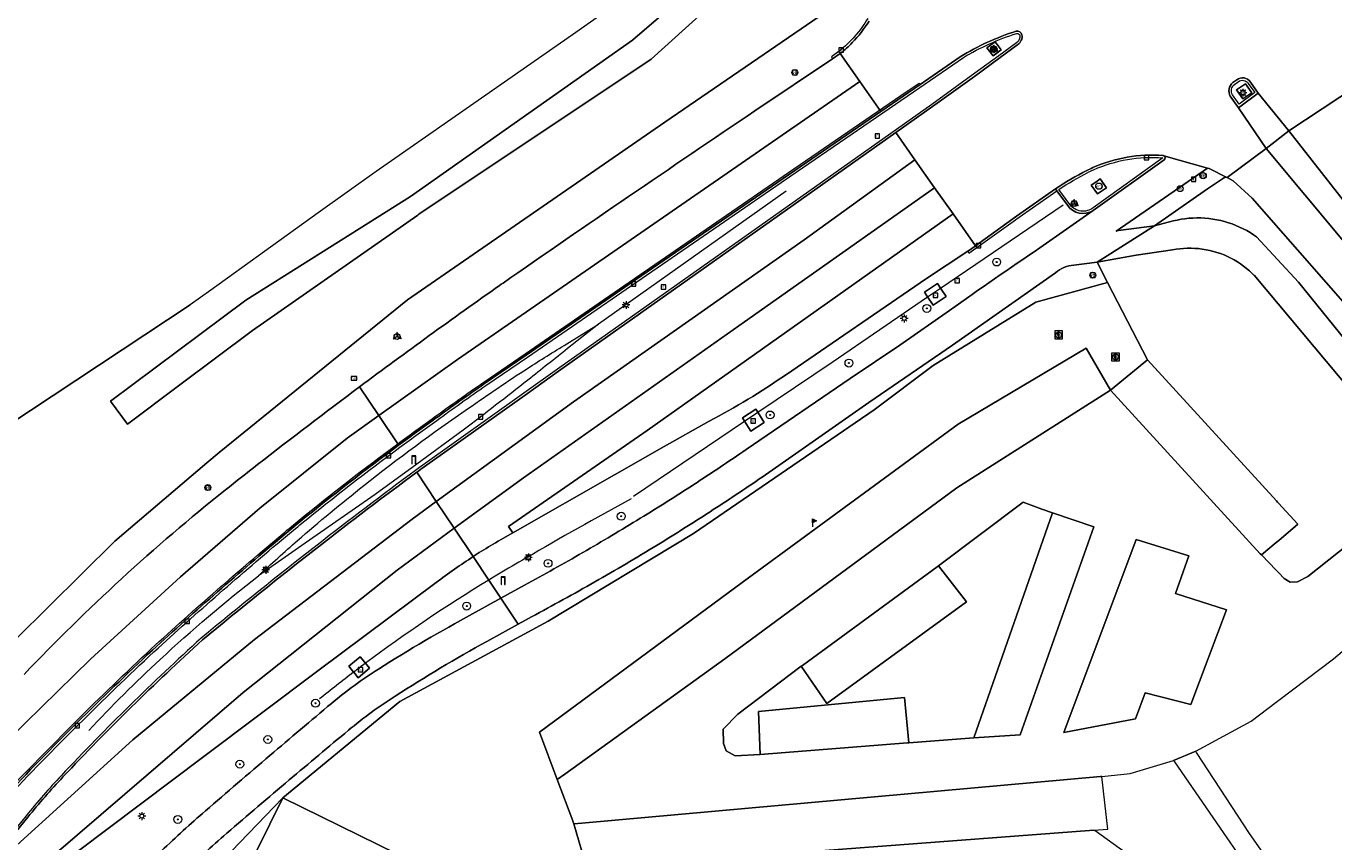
# Model space of a CAD drawing. Extents: x 152761 to 155748, y 459947 to 462743.
# Tile 52 of 256: x 153873 to 154006, y 460381 to 460464. Entities that reach past the tile are written whole.
import ezdxf
from ezdxf.enums import TextEntityAlignment as Align

# ---------------------------------------------------------------- set-up
doc = ezdxf.new("R2010")
doc.units = 0
doc.header["$LTSCALE"] = 0.75
doc.layers.get('0').update_dxf_attribs({"linetype": 'CONTINUOUS'})
for name, color, linetype, lineweight in [('B-RO-BV-GELEIDECONSTRUCTIE-G', 251, 'CONTINUOUS', 18), ('B-RO-BV-GELEIDECONSTRUCTIE-GV', 251, 'CONTINUOUS', 18), ('B-RO-GR-BEPLANTING_CULTUUR_BOSPLANTSOEN-GV', 251, 'CONTINUOUS', 18), ('B-RO-GR-BOOM-S', 96, 'CONTINUOUS', 25), ('B-RO-GR-GROENVOORZIENING-GV', 251, 'CONTINUOUS', 18), ('B-RO-IE-MEUBILAIR_WEGMEUBILAIR-S', 251, 'CONTINUOUS', 25), ('B-RO-IE-TERREINAFSCHEIDING_KUNSTMATIG_HEKWERK-G', 251, 'IE-TERREINAFSCHEIDING-KUNSTMATIG', 18), ('B-RO-KL-ET_LS_OV_LICHTMAST-S', 251, 'CONTINUOUS', 25), ('B-RO-OG-TERREIN_CULTUURSCHEIDING-GV', 251, 'CONTINUOUS', 18), ('B-RO-OG-WATER_GREPPEL-GV', 251, 'CONTINUOUS', 18), ('B-RO-RI-GWA_KOLK-S', 251, 'CONTINUOUS', 25), ('B-RO-RI-GWA_RIOOLPUT-S', 251, 'CONTINUOUS', 25), ('B-RO-RI-HWA_GOOT_LIJNGOOT-G', 251, 'CONTINUOUS', 18), ('B-RO-VH-VERHARDING_ASFALT-GV', 251, 'CONTINUOUS', 18), ('B-RO-VH-VERHARDING_BETONSTRAATSTEEN-GV', 251, 'CONTINUOUS', 18), ('B-RO-VH-VERHARDING_GESLOTEN-GV', 251, 'CONTINUOUS', 18), ('B-RO-VH-VERHARDING_OPEN-GV', 251, 'CONTINUOUS', 18), ('B-RO-VW-BEWEGWIJZERING_DRAAGCONSTRUCTIE-S', 251, 'CONTINUOUS', 25), ('B-RO-VW-HECTOMETRERING-S', 251, 'CONTINUOUS', 25), ('B-RO-VW-VERKEERSTEKEN_BORD-S', 251, 'CONTINUOUS', 25), ('B-RO-VW-VERKEERSTEKEN_DRAAGCONSTRUCTIE-S', 251, 'CONTINUOUS', 25), ('B-RO-VW-VRI-S', 251, 'CONTINUOUS', 25)]:
    doc.layers.add(name, color=color, linetype=linetype, lineweight=lineweight)
doc.layers.add('B-RO-VW-BEWEGWIJZERING_DRAAGCONSTRUCTIE_PORTAAL-S', color=251, linetype='CONTINUOUS')
doc.styles.add('NLCS-ISO', font='NLCS-ISO.ttf')
doc.linetypes.add('IE-TERREINAFSCHEIDING-KUNSTMATIG', pattern='A,4,[82,NLCS.SHX,S=0.75,R=90,X=0,Y=0],4,-2', length=10)

# ---------------------------------------------------------------- blocks, each defined once
blk = doc.blocks.new('SIE-WEG_VERKEERSBORD_INFORMATIE-SO')
at = {"linetype": 'ByBlock', "lineweight": 18}
h = blk.add_hatch(color=0, dxfattribs=at)
h.dxf.hatch_style = 1
h.paths.add_polyline_path([(0.32, 0.49), (-0.82, 0.49), (-0.82, 0.19), (-0.32, 0.19), (-0.32, -1.62), (0.32, -1.62)])
h = blk.add_hatch(color=0, dxfattribs=at)
h.dxf.hatch_style = 1
edge = h.paths.add_edge_path()
edge.add_arc((0, 1.25), 0.373, 0, 360)
at = {"color": 0, "linetype": 'ByBlock', "lineweight": 18}
for points in [[(-2, -2), (2, -2), (2, 2), (-2, 2)], [(0.32, 0.49), (-0.82, 0.49), (-0.82, 0.19), (-0.32, 0.19), (-0.32, -1.62), (0.32, -1.62)]]:
    blk.add_lwpolyline(points, close=True, dxfattribs=at)
blk.add_circle((0, 1.25), 0.373, dxfattribs=at)
blk = doc.blocks.new('SIE-WEG_VERKEERSBORD-SO')
at = {"color": 0, "linetype": 'ByBlock', "lineweight": 18}
blk.add_lwpolyline([(-1.125, -1.125), (1.125, -1.125), (1.125, 1.125), (-1.125, 1.125)], close=True, dxfattribs=at)
at = {"color": 0, "linetype": 'ByBlock', "lineweight": 18, "style": 'NLCS-ISO'}
blk.add_text('vb', height=1.5, dxfattribs=at).set_placement((0, 0), align=Align.MIDDLE_CENTER)
blk = doc.blocks.new('SIE-WEG_VERKEERSBORD_WEGWIJZER-SO')
at = {"linetype": 'ByBlock', "lineweight": 18}
h = blk.add_hatch(color=0, dxfattribs=at)
h.dxf.hatch_style = 1
h.paths.add_polyline_path([(0.5, 1), (0, 2), (-0.5, 1)])
h = blk.add_hatch(color=0, dxfattribs=at)
h.dxf.hatch_style = 1
h.paths.add_polyline_path([(-1.38, -0.22), (-2, -1.15), (-0.88, -1.09)])
h = blk.add_hatch(color=0, dxfattribs=at)
h.dxf.hatch_style = 1
h.paths.add_polyline_path([(1.38, -0.22), (2, -1.15), (0.88, -1.09)])
at = {"color": 0, "linetype": 'ByBlock', "lineweight": 18}
for points in [[(-1.13, -0.65), (0, 0)], [(0, 1), (0, 0)], [(1.13, -0.65), (0, 0)]]:
    blk.add_lwpolyline(points, dxfattribs=at)
for points in [[(0.5, 1), (0, 2), (-0.5, 1)], [(-1.38, -0.22), (-2, -1.15), (-0.88, -1.09)], [(1.38, -0.22), (2, -1.15), (0.88, -1.09)]]:
    blk.add_lwpolyline(points, close=True, dxfattribs=at)
blk = doc.blocks.new('SIE-WEG_PAAL_VERKEERSBORD-SO')
at = {"color": 0, "linetype": 'ByBlock', "lineweight": 18}
blk.add_circle((0, 0), 1.5, dxfattribs=at)
at = {"color": 0, "linetype": 'ByBlock', "lineweight": 18, "style": 'NLCS-ISO'}
blk.add_text('vb', height=1.5, dxfattribs=at).set_placement((0, 0.13), align=Align.MIDDLE_CENTER)
blk = doc.blocks.new('SIE-WEG_PAAL_HECTOMETERPAAL-SO')
at = {"color": 0, "linetype": 'ByBlock', "lineweight": 18}
blk.add_lwpolyline([(-1.44375, -0.94375), (1.44375, -0.94375), (1.44375, 0.94375), (-1.44375, 0.94375)], close=True, dxfattribs=at)
at = {"color": 0, "linetype": 'ByBlock', "lineweight": 18, "style": 'NLCS-ISO'}
blk.add_text('hm', height=1.5, dxfattribs=at).set_placement((0, 0), align=Align.MIDDLE_CENTER)
blk = doc.blocks.new('SKL-VRI_PAAL-SO')
at = {"lineweight": 18}
blk.add_circle((0, 0), 1.59, dxfattribs=at)
at = {"lineweight": 18, "style": 'NLCS-ISO'}
blk.add_text('vri', height=1.8, dxfattribs=at).set_placement((-0.06, 0.08), align=Align.MIDDLE_CENTER)
blk = doc.blocks.new('SKL-ET_OV_LICHTMAST-SO')
at = {"color": 0, "linetype": 'ByBlock', "lineweight": 18}
for points in [[(-1.25, 0), (-2, 0)], [(-1.41, 1.41), (-0.88, 0.88)], [(0, 2), (0, 1.25)], [(0.88, 0.88), (1.41, 1.41)], [(2, 0), (1.25, 0)], [(-1.41, -1.41), (-0.88, -0.88)], [(0, -1.25), (0, -2)], [(0.88, -0.88), (1.41, -1.41)]]:
    blk.add_lwpolyline(points, dxfattribs=at)
blk.add_circle((0, 0), 1, dxfattribs=at)
blk = doc.blocks.new('SIE-WEG_PAAL_DRUKKNOPPAAL-SO')
at = {"color": 0, "linetype": 'ByBlock', "lineweight": 18}
blk.add_circle((0, 0), 1.5, dxfattribs=at)
at = {"color": 0, "linetype": 'ByBlock', "lineweight": 18, "style": 'NLCS-ISO'}
blk.add_text('dk', height=1.5, dxfattribs=at).set_placement((0, 0.15), align=Align.MIDDLE_CENTER)
blk = doc.blocks.new('SIE-WEG_PAAL_VLAGGENMAST-SO')
at = {"linetype": 'ByBlock', "lineweight": 18}
h = blk.add_hatch(color=0, dxfattribs=at)
h.dxf.hatch_style = 1
h.paths.add_polyline_path([(0, 2), (2, 1), (0, 0)])
at = {"color": 0, "linetype": 'ByBlock', "lineweight": 18}
blk.add_lwpolyline([(0, 2), (0, -2)], dxfattribs=at)
blk.add_lwpolyline([(0, 2), (2, 1), (0, 0)], close=True, dxfattribs=at)
blk = doc.blocks.new('SKL-DATA_PORTAAL-SO')
at = {"color": 0, "linetype": 'ByBlock', "lineweight": 18}
blk.add_lwpolyline([(-0.75, -2), (-0.75, 1.75), (0.75, 1.75), (0.75, -2), (1, -2), (1, 2), (-1, 2), (-1, -2)], close=True, dxfattribs=at)
blk = doc.blocks.new('SRI-KOLK-SO')
at = {"color": 0, "linetype": 'ByBlock', "lineweight": 18}
blk.add_lwpolyline([(-1.125, -1.125), (1.125, -1.125), (1.125, 1.125), (-1.125, 1.125)], close=True, dxfattribs=at)
at = {"color": 0, "linetype": 'ByBlock', "lineweight": 18, "style": 'NLCS-ISO'}
blk.add_text('k', height=1.5, dxfattribs=at).set_placement((0, 0), align=Align.MIDDLE_CENTER)
blk = doc.blocks.new('SRI-PUT_INSPECTIEPUT_RIOOLPUT-SO')
at = {"color": 0, "linetype": 'ByBlock', "lineweight": 18}
blk.add_lwpolyline([(-1.12, -1.12), (1.12, -1.12), (1.12, 1.12), (-1.12, 1.12)], close=True, dxfattribs=at)
at = {"color": 0, "linetype": 'ByBlock', "lineweight": 18, "style": 'NLCS-ISO'}
blk.add_text('r', height=1.5, dxfattribs=at).set_placement((0, 0.28), align=Align.MIDDLE_CENTER)
blk = doc.blocks.new('SGR-BOOM_01-SO')
at = {"linetype": 'ByBlock', "lineweight": 18}
h = blk.add_hatch(color=0, dxfattribs=at)
h.dxf.hatch_style = 1
edge = h.paths.add_edge_path()
edge.add_arc((0, 0), 0.25, 0, 360)
at = {"color": 0, "linetype": 'ByBlock', "lineweight": 18}
for radius in [2, 0.25]:
    blk.add_circle((0, 0), radius, dxfattribs=at)

msp = doc.modelspace()

# ---------------------------------------------------------------- linework, layer by layer
at = {"layer": 'B-RO-BV-GELEIDECONSTRUCTIE-G', "flags": 128}
for points in [[(153950.206, 460447.285), (153931.201, 460433.841)], [(153927.976, 460431.823), (153931.201, 460433.841), (153928.073, 460431.371)], [(153917.483, 460423.085), (153912.8, 460419.661)], [(153912.8, 460419.661), (153908.582, 460416.577), (153901.476, 460411.637), (153896.742, 460408.346)], [(153921.057, 460408.494), (153920.569, 460408.202), (153920.081, 460407.908)]]:
    msp.add_lwpolyline(points, dxfattribs=at)
at = {"layer": 'B-RO-BV-GELEIDECONSTRUCTIE-G'}
for points in [[(153924.006, 460429.349, -0.0071152), (153927.976, 460431.823)], [(153928.073, 460431.371, -0.003032), (153924.045, 460428.161)], [(153918.02, 460425.306, -0.0110957), (153924.006, 460429.349)], [(153924.045, 460428.161, -0.0046303), (153917.483, 460423.085)], [(153907.419, 460417.472, -0.0177374), (153918.02, 460425.306)], [(153900.694, 460411.904, -0.0127732), (153907.419, 460417.472)], [(153934.494, 460416.118, 0.0107603), (153923.84, 460410.111)], [(153896.742, 460408.346, -0.0079953), (153900.694, 460411.904)], [(153923.84, 460410.111, 0.0054343), (153921.057, 460408.494)], [(153886.775, 460399.853, -0.0212295), (153896.742, 460408.346)], [(153920.081, 460407.908, 0.024591), (153907.581, 460399.473)], [(153879.545, 460392.67, -0.0181087), (153886.775, 460399.853)], [(153907.581, 460399.473, 0.0018686), (153906.385, 460398.569)], [(153906.385, 460398.569, 0.0069931), (153902.946, 460395.861)]]:
    msp.add_lwpolyline(points, format="xyb", dxfattribs=at)
at = {"layer": 'B-RO-BV-GELEIDECONSTRUCTIE-GV'}
for points in [[(153958.487, 460464.776, -0.0851394), (153955.588, 460461.484)], [(153956.914, 460462.343, 0.0541034), (153958.617, 460464.518)], [(153955.723, 460461.266, 0.0308748), (153956.914, 460462.343)], [(153973.535, 460463.505, 0.0611337), (153967.844, 460460.901)], [(153968.171, 460460.836, -0.0588297), (153973.584, 460463.284)], [(153974.113, 460463.134, 0.3759947), (153973.535, 460463.505)], [(153973.892, 460463.086, -0.2715794), (153973.558, 460462.327)], [(153973.584, 460463.284, -0.3485429), (153973.892, 460463.086)], [(153973.691, 460462.145, 0.2770789), (153974.113, 460463.134)], [(153997.252, 460458.357, 0.4330511), (153995.876, 460458.585)], [(153996.025, 460458.384, -0.4360595), (153997.046, 460458.215)], [(153995.481, 460458.303, 0.3714732), (153995.221, 460456.925)], [(153995.432, 460457.06, -0.3656919), (153995.632, 460458.104)], [(153988.399, 460450.916, 0.1223843), (153981.275, 460449.684)], [(153981.371, 460449.474, -0.1223275), (153988.386, 460450.686)], [(153988.497, 460450.888, 0.1051334), (153988.399, 460450.916)], [(153988.512, 460450.482, 0.5738373), (153988.497, 460450.888)], [(153980.684, 460449.394, 0.0321408), (153977.51, 460447.528)], [(153977.839, 460447.471, -0.0298474), (153980.788, 460449.188)], [(153981.275, 460449.684, 0.006124), (153980.684, 460449.394)], [(153978.717, 460445.886, 0.4069308), (153981.312, 460445.328)], [(153981.331, 460445.623, -0.4219311), (153978.961, 460445.941)], [(153919.663, 460427.808, 0.0079674), (153914.665, 460424.262)], [(153914.804, 460424.069, -0.0078407), (153919.798, 460427.612)], [(153914.665, 460424.262, 0.0045311), (153910.947, 460421.567)], [(153911.079, 460421.369, -0.0042191), (153914.804, 460424.069)], [(153910.947, 460421.567, 0.0119251), (153900.979, 460413.838)], [(153901.13, 460413.654, -0.0118987), (153911.079, 460421.369)], [(153912.658, 460419.008, 0.0064544), (153902.68, 460411.449)], [(153902.817, 460411.273, -0.0065112), (153912.782, 460418.822)], [(153900.979, 460413.838, 0.0016769), (153899.335, 460412.471)], [(153899.488, 460412.289, -0.0016792), (153901.13, 460413.654)], [(153899.335, 460412.471, 0.0110815), (153885.996, 460400.811)], [(153886.158, 460400.636, -0.0111683), (153899.488, 460412.289)], [(153902.68, 460411.449, 0.0076974), (153890.943, 460402.021)], [(153891.089, 460401.852, -0.0077967), (153902.817, 460411.273)], [(153890.943, 460402.021, 0.0201958), (153876.776, 460388.113)], [(153876.938, 460387.96, -0.0202189), (153891.089, 460401.852)], [(153885.996, 460400.811, 0.0152587), (153870.903, 460385.823)], [(153871.077, 460385.66, -0.0152709), (153886.158, 460400.636)], [(153876.776, 460388.113, 0.0211282), (153873.206, 460384.019)], [(153873.379, 460383.879, -0.0209341), (153876.938, 460387.96)]]:
    msp.add_lwpolyline(points, format="xyb", dxfattribs=at)
at = {"layer": 'B-RO-BV-GELEIDECONSTRUCTIE-GV', "flags": 128}
for points in [[(153973.558, 460462.327), (153971.767, 460461.014), (153969.344, 460459.238), (153964.969, 460456.093), (153944.202, 460441.407), (153927.035, 460429.263), (153923.862, 460427.002), (153913.153, 460419.373), (153913.062, 460419.306), (153912.658, 460419.008)], [(153912.782, 460418.822), (153912.988, 460418.974), (153913.195, 460419.126), (153913.284, 460419.192), (153923.991, 460426.821), (153927.164, 460429.081), (153944.331, 460441.225), (153961.321, 460453.24), (153965.281, 460456.041), (153969.296, 460458.924), (153971.904, 460460.835), (153973.691, 460462.145)], [(153955.588, 460461.484), (153954.796, 460460.901), (153954.925, 460460.689), (153955.682, 460461.236), (153955.723, 460461.266)], [(153967.844, 460460.901), (153963.794, 460458.113), (153959.809, 460455.384), (153951.083, 460449.408), (153934.405, 460437.947), (153923.863, 460430.697), (153919.663, 460427.808)], [(153919.798, 460427.612), (153923.998, 460430.5), (153934.54, 460437.751), (153951.218, 460449.212), (153963.749, 460457.794), (153968.171, 460460.836)], [(153995.221, 460456.925), (153996.05, 460455.758), (153998.054, 460457.24), (153997.252, 460458.357)], [(153995.876, 460458.585), (153995.481, 460458.303)], [(153995.632, 460458.104), (153996.025, 460458.384)], [(153997.046, 460458.215), (153997.707, 460457.294), (153996.106, 460456.111), (153995.432, 460457.06)], [(153981.312, 460445.328), (153988.512, 460450.482)], [(153988.386, 460450.686), (153981.331, 460445.623)], [(153980.788, 460449.188), (153980.827, 460449.208)], [(153980.827, 460449.208), (153981.371, 460449.474)], [(153977.51, 460447.528), (153977.65, 460447.338), (153978.717, 460445.886)], [(153978.961, 460445.941), (153977.839, 460447.471)], [(153873.206, 460384.019), (153871.439, 460381.865)], [(153871.613, 460381.725), (153873.379, 460383.879)]]:
    msp.add_lwpolyline(points, dxfattribs=at)
msp.add_lwpolyline([(153977.65, 460447.338), (153977.51, 460447.528), (153973.565, 460444.752), (153969.406, 460441.777), (153968.88, 460441.4), (153968.612, 460441.208), (153968.732, 460441.013), (153973.461, 460444.396), (153973.498, 460444.422)], close=True, dxfattribs=at)
at = {"layer": 'B-RO-GR-BEPLANTING_CULTUUR_BOSPLANTSOEN-GV', "flags": 128}
msp.add_lwpolyline([(153920.445, 460375.407), (153899.211, 460385.849), (153889.941, 460367.045)], dxfattribs=at)
msp.add_lwpolyline([(153930.024, 460378.68), (153931.557, 460376.618), (153971.057, 460379.363), (153971.225, 460379.537), (153971.382, 460379.386), (153984.436, 460380.293), (153984.561, 460380.302), (153981.527, 460382.492), (153981.402, 460382.582)], close=True, dxfattribs=at)
at = {"layer": 'B-RO-GR-GROENVOORZIENING-GV', "flags": 128}
for points in [[(153961.949, 460482.257), (153961.909, 460482.229), (153961.728, 460482.103), (153955.573, 460477.825), (153951.556, 460475.033), (153950.661, 460474.411), (153950.36, 460474.202), (153954.208, 460465.427), (153937.913, 460454.293), (153918.505, 460440.899), (153911.846, 460436.304), (153892.755, 460420.817), (153891.519, 460419.768), (153882.176, 460411.839), (153868.788, 460398.624), (153859.969, 460388.943), (153847.219, 460374.788), (153840.185, 460368.69), (153827.938, 460352.574), (153820.366, 460342.378), (153814.315, 460333.835), (153807.295, 460323.362), (153799.042, 460309.658)], [(153943.096, 460472.782), (153941.743, 460472.518), (153940.768, 460471.822), (153936.76, 460468.958), (153930.395, 460464.41), (153928.913, 460463.38), (153908.665, 460449.306), (153902.802, 460445.098), (153891.917, 460437.287), (153889.828, 460435.788), (153869.017, 460422.034)], [(153943.483, 460466.983), (153936.541, 460460.671), (153913.001, 460444.956), (153912.887, 460444.88), (153896.13, 460433.197), (153888.788, 460427.683), (153883.49, 460423.702), (153881.754, 460426.021), (153890.794, 460432.77), (153895.476, 460436.265), (153908.76, 460444.626), (153912.147, 460446.757), (153934.65, 460462.604), (153942.302, 460469.224), (153942.861, 460470.016)], [(153865.366, 460418.826), (153863.408, 460416.763), (153863.062, 460416.561), (153867.922, 460410.909), (153862.716, 460406.56), (153848.553, 460392.633), (153838.635, 460382.248), (153838.272, 460381.868), (153838.208, 460381.801), (153831.948, 460374.187), (153824.964, 460365.693), (153816.709, 460352.427), (153827.025, 460357.28), (153840.185, 460368.69), (153847.219, 460374.788), (153859.969, 460388.943), (153868.788, 460398.624), (153882.176, 460411.839), (153891.519, 460419.768), (153892.755, 460420.817), (153911.846, 460436.304), (153918.505, 460440.899), (153937.913, 460454.293), (153954.208, 460465.427)], [(153947.05, 460455.423), (153954.925, 460460.689), (153955.682, 460461.236), (153955.723, 460461.266)], [(153978.717, 460445.886), (153977.65, 460447.338), (153977.51, 460447.528), (153973.565, 460444.752), (153969.406, 460441.777), (153968.88, 460441.4), (153968.612, 460441.208), (153964.426, 460438.469), (153950.136, 460428.678)], [(153975.924, 460441.552), (153981.312, 460445.328)], [(153797.486, 460250.197), (153811.911, 460274.465), (153825.032, 460296.028), (153829.149, 460297.474), (153829.53, 460298.144), (153830.111, 460299.167), (153852.058, 460331.131), (153866.094, 460348.912), (153874.644, 460359.082), (153882.747, 460368.719), (153899.211, 460385.849), (153911.066, 460395.589), (153926.112, 460403.74), (153940.84, 460412.607), (153959.12, 460425.144), (153965.097, 460429.63), (153975.519, 460436.062), (153982.774, 460438.065), (153981.717, 460440.117), (153979.368, 460439.799)], [(153977.497, 460439.022), (153967.08, 460431.685), (153958.606, 460425.883), (153947.783, 460418.339)], [(153921.173, 460437.75), (153921.348, 460437.874), (153921.524, 460437.997)], [(153946.165, 460421.138), (153956.698, 460428.314), (153961.733, 460431.689), (153966.78, 460435.218)], [(153942.417, 460424.006), (153937.86, 460421.423), (153922.511, 460412.685), (153921.265, 460411.975)], [(153918.444, 460404.48), (153921.31, 460406.069), (153920.081, 460407.908), (153918.492, 460410.284)], [(153918.492, 460410.284), (153920.081, 460407.908), (153921.31, 460406.069), (153923.711, 460407.4)], [(153914.757, 460407.662), (153902.753, 460398.725), (153891.196, 460390.02), (153871.971, 460375.543)], [(153924.404, 460404.183), (153923.066, 460403.443), (153919.896, 460401.69)]]:
    msp.add_lwpolyline(points, dxfattribs=at)
at = {"layer": 'B-RO-GR-GROENVOORZIENING-GV'}
for points in [[(153956.914, 460462.343, 0.0541034), (153958.617, 460464.518)], [(153955.723, 460461.266, 0.0308748), (153956.914, 460462.343)], [(153921.524, 460437.997, -0.0038228), (153947.05, 460455.423)], [(153981.312, 460445.328, -0.4069308), (153978.717, 460445.886)], [(153966.78, 460435.218, -0.0061861), (153975.924, 460441.552)], [(153979.368, 460439.799, 0.1671039), (153977.497, 460439.022)], [(153906.995, 460427.477, -0.0069916), (153921.173, 460437.75)], [(153950.136, 460428.678, -0.0326739), (153942.417, 460424.006)], [(153896.662, 460419.601, -0.0052185), (153906.995, 460427.477)], [(153940.847, 460417.581, 0.0066327), (153946.165, 460421.138)], [(153893.391, 460417.043, -0.0049638), (153896.662, 460419.601)], [(153935.439, 460414.164, 0.0064623), (153940.847, 460417.581)], [(153947.783, 460418.339, -0.0064699), (153942.502, 460414.823)], [(153872.995, 460398.339, -0.0341179), (153893.391, 460417.043)], [(153942.502, 460414.823, -0.0066497), (153937.132, 460411.445)], [(153929.621, 460410.702, 0.0068902), (153935.439, 460414.164)], [(153921.265, 460411.975, 0.0091592), (153919.337, 460410.821)], [(153919.337, 460410.821, 0.0041361), (153918.492, 460410.284)], [(153923.711, 460407.4, 0.0071451), (153929.621, 460410.702)], [(153937.132, 460411.445, -0.0075831), (153930.822, 460407.719)], [(153918.492, 460410.284, 0.0187239), (153914.757, 460407.662)], [(153930.822, 460407.719, -0.0074496), (153924.404, 460404.183)], [(153908.897, 460398.887, -0.0177016), (153918.444, 460404.48)], [(153919.896, 460401.69, 0.0167741), (153910.591, 460396.154)], [(153904.146, 460395.412, -0.0330624), (153908.897, 460398.887)], [(153910.591, 460396.154, 0.0310281), (153905.864, 460392.691)], [(153897.905, 460390.135, -0.0020836), (153904.146, 460395.412)], [(153905.864, 460392.691, 0.0018965), (153899.866, 460387.654)], [(153891.363, 460384.518, -0.0018994), (153897.905, 460390.135)], [(153899.866, 460387.654, 0.0019548), (153893.535, 460382.252)], [(153886.934, 460380.479, -0.0129843), (153891.363, 460384.518)], [(153893.535, 460382.252, 0.0150853), (153889.031, 460378.138)]]:
    msp.add_lwpolyline(points, format="xyb", dxfattribs=at)
at = {"layer": 'B-RO-GR-GROENVOORZIENING-GV', "flags": 128}
for points in [[(153911.066, 460395.589), (153899.211, 460385.849), (153920.445, 460375.407), (153931.807, 460376.282), (153931.557, 460376.618), (153930.024, 460378.68), (153928.694, 460383.204), (153928.609, 460383.492), (153928.597, 460383.532), (153927.029, 460387.693), (153925.215, 460392.505), (153945.761, 460407.668), (153967.64, 460423.69), (153980.623, 460431.402), (153983.09, 460427.135), (153986.82, 460430.209), (153982.774, 460438.065), (153975.519, 460436.062), (153965.097, 460429.63), (153959.12, 460425.144), (153940.84, 460412.607), (153926.112, 460403.74)], [(153966.421, 460436.632), (153965.102, 460435.751), (153964.548, 460436.581), (153964.221, 460437.07), (153965.54, 460437.951), (153965.859, 460437.474)], [(153947.993, 460423.862), (153946.642, 460423.005), (153946.005, 460424.009), (153945.785, 460424.356), (153947.136, 460425.213), (153947.332, 460424.905)], [(153906.385, 460398.569), (153905.886, 460399.175), (153907.042, 460400.127), (153907.581, 460399.473), (153907.994, 460398.971), (153906.838, 460398.019), (153906.393, 460398.56)], [(153889.941, 460367.045), (153899.211, 460385.849), (153882.747, 460368.719), (153874.644, 460359.082), (153883.597, 460354.063)]]:
    msp.add_lwpolyline(points, close=True, dxfattribs=at)
at = {"layer": 'B-RO-IE-TERREINAFSCHEIDING_KUNSTMATIG_HEKWERK-G', "flags": 128}
for points in [[(153934.743, 460416.406), (153946.005, 460424.009), (153947.332, 460424.905), (153954.867, 460429.992), (153964.548, 460436.581), (153965.859, 460437.474), (153978.275, 460445.924)], [(153869.017, 460422.034), (153889.828, 460435.788)]]:
    msp.add_lwpolyline(points, dxfattribs=at)
at = {"layer": 'B-RO-OG-TERREIN_CULTUURSCHEIDING-GV', "flags": 128}
for points in [[(154008.07, 460434.475), (153997.419, 460446.579), (153995.516, 460448.359), (153994.894, 460448.677), (153994.867, 460448.691), (153994.79, 460448.71), (153994.75, 460448.711), (153994.711, 460448.705), (153994.637, 460448.676), (153992.918, 460447.552), (153987.548, 460443.804), (153989.437, 460444.283), (153989.831, 460444.374), (153990.229, 460444.448), (153990.629, 460444.507), (153991.031, 460444.55), (153991.435, 460444.577), (153991.839, 460444.589), (153992.244, 460444.584), (153992.648, 460444.563), (153993.051, 460444.526), (153993.452, 460444.473), (153993.85, 460444.405), (153994.246, 460444.321), (153994.638, 460444.221), (153995.026, 460444.106), (153995.409, 460443.975), (153995.786, 460443.83), (153996.158, 460443.669), (153996.523, 460443.494), (153996.88, 460443.305), (153997.23, 460443.102), (153997.572, 460442.885), (153997.867, 460442.682), (154002.115, 460438.095), (154013.571, 460423.926)], [(154008.587, 460425.709), (153997.625, 460438.792), (153997.668, 460438.717), (153997.163, 460439.232), (153996.873, 460439.478), (153996.572, 460439.712), (153996.262, 460439.934), (153995.943, 460440.142), (153995.615, 460440.337), (153995.28, 460440.518), (153994.937, 460440.685), (153994.587, 460440.837), (153994.232, 460440.974), (153993.871, 460441.096), (153993.505, 460441.203), (153993.135, 460441.295), (153992.762, 460441.371), (153992.386, 460441.432), (153992.007, 460441.476), (153991.627, 460441.505), (153991.246, 460441.518), (153990.865, 460441.514), (153990.484, 460441.495), (153990.105, 460441.46), (153989.727, 460441.409), (153989.352, 460441.342), (153985.671, 460440.831), (153981.717, 460440.117), (153982.774, 460438.065), (153986.82, 460430.209), (153999.885, 460415.933), (154000, 460415.808), (154000.115, 460415.683), (154002.064, 460413.57), (154000.125, 460411.927), (154000, 460411.821), (153999.875, 460411.715), (153998.379, 460410.448), (153999.879, 460408.897), (154000, 460408.772), (154000.121, 460408.647), (154000.68, 460408.069), (154001.284, 460407.681), (154002.046, 460407.727), (154003.091, 460408.279), (154008.297, 460412.425)]]:
    msp.add_lwpolyline(points, dxfattribs=at)
msp.add_lwpolyline([(153976.118, 460415.097), (153974.245, 460415.804), (153965.658, 460409.333), (153968.48, 460405.717), (153954.328, 460395.395), (153951.748, 460399.176), (153945.311, 460394.337), (153943.818, 460392.795), (153943.861, 460391.358), (153944.148, 460390.609), (153945.051, 460390.102), (153947.567, 460390.227), (153947.407, 460394.608), (153962.221, 460396.015), (153962.646, 460391.426), (153969.227, 460391.937), (153977.188, 460414.733)], close=True, dxfattribs=at)
at = {"layer": 'B-RO-OG-WATER_GREPPEL-GV', "flags": 128}
msp.add_lwpolyline([(153942.861, 460470.016), (153942.302, 460469.224), (153934.65, 460462.604), (153912.147, 460446.757), (153908.76, 460444.626), (153895.476, 460436.265), (153890.794, 460432.77), (153881.754, 460426.021), (153883.49, 460423.702), (153888.788, 460427.683), (153896.13, 460433.197), (153912.887, 460444.88), (153913.001, 460444.956), (153936.541, 460460.671), (153943.483, 460466.983)], dxfattribs=at)
at = {"layer": 'B-RO-RI-HWA_GOOT_LIJNGOOT-G', "flags": 128}
msp.add_lwpolyline([(153919.567, 460427.948), (153923.766, 460430.837), (153934.309, 460438.087), (153950.987, 460449.548), (153962.472, 460457.414), (153963.705, 460458.242), (153963.794, 460458.113)], dxfattribs=at)
at = {"layer": 'B-RO-RI-HWA_GOOT_LIJNGOOT-G'}
for points in [[(153914.565, 460424.4, -0.0079616), (153919.567, 460427.948)], [(153910.852, 460421.709, -0.0044095), (153914.565, 460424.4)], [(153900.871, 460413.97, -0.0119581), (153910.852, 460421.709)], [(153899.226, 460412.602, -0.0016153), (153900.871, 460413.97)], [(153885.88, 460400.936, -0.0111129), (153899.226, 460412.602)], [(153870.779, 460385.939, -0.0152835), (153885.88, 460400.936)]]:
    msp.add_lwpolyline(points, format="xyb", dxfattribs=at)
at = {"layer": 'B-RO-VH-VERHARDING_ASFALT-GV', "flags": 128}
for points in [[(154007.999, 460457.934), (154001.163, 460453.397), (154008.767, 460443.728)], [(154018.106, 460428.548), (153998.855, 460451.616), (153994.894, 460448.677), (153995.516, 460448.359), (153997.419, 460446.579), (154008.07, 460434.475)], [(154013.571, 460423.926), (154002.115, 460438.095), (153997.867, 460442.682), (153997.572, 460442.885), (153997.23, 460443.102), (153996.88, 460443.305), (153996.523, 460443.494), (153996.158, 460443.669), (153995.786, 460443.83), (153995.409, 460443.975), (153995.026, 460444.106), (153994.638, 460444.221), (153994.246, 460444.321), (153993.85, 460444.405), (153993.452, 460444.473), (153993.051, 460444.526), (153992.648, 460444.563), (153992.244, 460444.584), (153991.839, 460444.589), (153991.435, 460444.577), (153991.031, 460444.55), (153990.629, 460444.507), (153990.229, 460444.448), (153989.831, 460444.374), (153989.437, 460444.283), (153987.548, 460443.804), (153981.717, 460440.117), (153985.671, 460440.831), (153989.352, 460441.342), (153989.727, 460441.409), (153990.105, 460441.46), (153990.484, 460441.495), (153990.865, 460441.514), (153991.246, 460441.518), (153991.627, 460441.505), (153992.007, 460441.476), (153992.386, 460441.432), (153992.762, 460441.371), (153993.135, 460441.295), (153993.505, 460441.203), (153993.871, 460441.096), (153994.232, 460440.974), (153994.587, 460440.837), (153994.937, 460440.685), (153995.28, 460440.518), (153995.615, 460440.337), (153995.943, 460440.142), (153996.262, 460439.934), (153996.572, 460439.712), (153996.873, 460439.478), (153997.163, 460439.232), (153997.668, 460438.717), (153997.625, 460438.792), (154008.587, 460425.709)]]:
    msp.add_lwpolyline(points, dxfattribs=at)
at = {"layer": 'B-RO-VH-VERHARDING_BETONSTRAATSTEEN-GV', "flags": 128}
for points in [[(154008.767, 460443.728), (154001.163, 460453.397), (153998.855, 460451.616), (154018.106, 460428.548)], [(154008.297, 460412.425), (154003.091, 460408.279), (154002.046, 460407.727), (154001.284, 460407.681), (154000.68, 460408.069), (154000.121, 460408.647), (154000, 460408.772), (153999.879, 460408.897), (153998.379, 460410.448), (153998.262, 460410.573), (153983.09, 460427.135), (153967.523, 460417.241), (153943.997, 460399.941), (153927.799, 460388.249), (153927.029, 460387.693), (153928.597, 460383.532), (153928.609, 460383.492), (153928.694, 460383.204), (153929.517, 460383.278), (153982.083, 460388.004), (153982.208, 460388.015), (153985.086, 460388.326), (153989.476, 460389.625), (153991.723, 460390.58), (153997.321, 460393.608), (153999.875, 460395.538), (154000, 460395.632), (154000.125, 460395.726), (154005.669, 460399.916), (154010.464, 460403.99)]]:
    msp.add_lwpolyline(points, dxfattribs=at)
for points in [[(153983.09, 460427.135), (153980.623, 460431.402), (153967.64, 460423.69), (153945.761, 460407.668), (153925.215, 460392.505), (153927.029, 460387.693), (153927.799, 460388.249), (153943.997, 460399.941), (153967.523, 460417.241)], [(153999.885, 460415.933), (153986.82, 460430.209), (153983.09, 460427.135), (153998.262, 460410.573), (153998.379, 460410.448), (153999.875, 460411.715), (154000, 460411.821), (154000.125, 460411.927), (154002.064, 460413.57), (154000.115, 460415.683), (154000, 460415.808)], [(153943.861, 460391.358), (153943.818, 460392.795), (153945.311, 460394.337), (153951.748, 460399.176), (153951.873, 460399.267), (153965.533, 460409.242), (153965.658, 460409.333), (153974.245, 460415.804), (153976.118, 460415.097), (153977.188, 460414.733), (153981.401, 460413.301), (153973.913, 460392.242), (153969.227, 460391.937), (153962.646, 460391.426), (153962.521, 460391.416), (153947.567, 460390.227), (153945.051, 460390.102), (153944.148, 460390.609)], [(153981.401, 460413.301), (153977.188, 460414.733), (153969.227, 460391.937), (153973.913, 460392.242)], [(153991.01, 460410.364), (153985.681, 460412.006), (153978.361, 460392.459), (153985.605, 460393.848), (153986.58, 460396.48), (153991.206, 460395.317), (153994.823, 460404.883), (153989.669, 460406.547)], [(153985.605, 460393.848), (153978.361, 460392.459), (153985.681, 460412.006), (153991.01, 460410.364), (153989.669, 460406.547), (153994.823, 460404.883), (153991.206, 460395.317), (153986.58, 460396.48)], [(153968.48, 460405.717), (153965.658, 460409.333), (153965.533, 460409.242), (153951.873, 460399.267), (153951.748, 460399.176), (153954.328, 460395.395)], [(153962.646, 460391.426), (153962.221, 460396.015), (153947.407, 460394.608), (153947.567, 460390.227), (153962.521, 460391.416)], [(153991.804, 460390.455), (153991.723, 460390.58), (153989.476, 460389.625), (153989.562, 460389.5), (153997.351, 460378.218), (153998.148, 460377.349), (154000, 460375.855), (154000.599, 460375.372), (154009.14, 460370.423), (154016.835, 460367.523), (154018.104, 460369.848), (154015.339, 460370.565), (154010.759, 460372.348), (154006.221, 460374.887), (154001.192, 460377.877), (154000.125, 460378.587), (154000, 460378.67), (153999.875, 460378.753), (153999.405, 460379.066), (153997.157, 460382.233)], [(153928.694, 460383.204), (153930.024, 460378.68), (153981.402, 460382.582), (153982.799, 460382.669), (153982.208, 460388.015), (153982.083, 460388.004), (153929.517, 460383.278)]]:
    msp.add_lwpolyline(points, close=True, dxfattribs=at)
at = {"layer": 'B-RO-VH-VERHARDING_GESLOTEN-GV'}
for points in [[(153958.617, 460464.518, -0.0541034), (153956.914, 460462.343)], [(153956.914, 460462.343, -0.0308748), (153955.723, 460461.266)], [(153967.844, 460460.901, -0.0611337), (153973.535, 460463.505)], [(153973.535, 460463.505, -0.3759947), (153974.113, 460463.134)], [(153974.113, 460463.134, -0.2770789), (153973.691, 460462.145)], [(153995.876, 460458.585, -0.4330511), (153997.252, 460458.357)], [(153995.221, 460456.925, -0.3714732), (153995.481, 460458.303)], [(153947.05, 460455.423, 0.0038228), (153921.524, 460437.997)], [(153981.275, 460449.684, -0.1223843), (153988.399, 460450.916)], [(153988.399, 460450.916, -0.1051334), (153988.497, 460450.888)], [(153988.497, 460450.888, -0.5738373), (153988.512, 460450.482)], [(153977.51, 460447.528, -0.0321408), (153980.684, 460449.394)], [(153980.684, 460449.394, -0.006124), (153981.275, 460449.684)], [(153975.924, 460441.552, 0.0061861), (153966.78, 460435.218)], [(153977.497, 460439.022, -0.1671039), (153979.368, 460439.799)], [(153921.173, 460437.75, 0.0069916), (153906.995, 460427.477)], [(153942.417, 460424.006, 0.0326739), (153950.136, 460428.678)], [(153906.995, 460427.477, 0.0052185), (153896.662, 460419.601)], [(153914.665, 460424.262, -0.0079674), (153919.663, 460427.808)], [(153910.947, 460421.567, -0.0045311), (153914.665, 460424.262)], [(153900.979, 460413.838, -0.0119251), (153910.947, 460421.567)], [(153946.165, 460421.138, -0.0066327), (153940.847, 460417.581)], [(153896.662, 460419.601, 0.0049638), (153893.391, 460417.043)], [(153912.782, 460418.822, 0.0065112), (153902.817, 460411.273)], [(153940.847, 460417.581, -0.0064623), (153935.439, 460414.164)], [(153942.502, 460414.823, 0.0064699), (153947.783, 460418.339)], [(153893.391, 460417.043, 0.0341179), (153872.995, 460398.339)], [(153937.132, 460411.445, 0.0066497), (153942.502, 460414.823)], [(153899.335, 460412.471, -0.0016769), (153900.979, 460413.838)], [(153935.439, 460414.164, -0.0068902), (153929.621, 460410.702)], [(153885.996, 460400.811, -0.0110815), (153899.335, 460412.471)], [(153919.337, 460410.821, -0.0091592), (153921.265, 460411.975)], [(153902.817, 460411.273, 0.0077967), (153891.089, 460401.852)], [(153918.492, 460410.284, -0.0041361), (153919.337, 460410.821)], [(153929.621, 460410.702, -0.0071451), (153923.711, 460407.4)], [(153930.822, 460407.719, 0.0075831), (153937.132, 460411.445)], [(153914.757, 460407.662, -0.0187239), (153918.492, 460410.284)], [(153924.404, 460404.183, 0.0074496), (153930.822, 460407.719)], [(153918.444, 460404.48, 0.0177016), (153908.897, 460398.887)], [(153891.089, 460401.852, 0.0202189), (153876.938, 460387.96)], [(153910.591, 460396.154, -0.0167741), (153919.896, 460401.69)], [(153870.903, 460385.823, -0.0152587), (153885.996, 460400.811)], [(153908.897, 460398.887, 0.0330624), (153904.146, 460395.412)], [(153905.864, 460392.691, -0.0310281), (153910.591, 460396.154)], [(153904.146, 460395.412, 0.0020836), (153897.905, 460390.135)], [(153899.866, 460387.654, -0.0018965), (153905.864, 460392.691)], [(153897.905, 460390.135, 0.0018994), (153891.363, 460384.518)], [(153876.938, 460387.96, 0.0209341), (153873.379, 460383.879)], [(153893.535, 460382.252, -0.0019548), (153899.866, 460387.654)], [(153891.363, 460384.518, 0.0129843), (153886.934, 460380.479)], [(153889.031, 460378.138, -0.0150853), (153893.535, 460382.252)]]:
    msp.add_lwpolyline(points, format="xyb", dxfattribs=at)
at = {"layer": 'B-RO-VH-VERHARDING_GESLOTEN-GV', "flags": 128}
for points in [[(153906.995, 460427.477), (153908.936, 460424.574), (153916.906, 460430.233), (153957.667, 460458.422), (153955.682, 460461.236), (153954.925, 460460.689), (153947.05, 460455.423)], [(153955.723, 460461.266), (153955.682, 460461.236), (153957.667, 460458.422), (153959.809, 460455.384), (153963.794, 460458.113), (153967.844, 460460.901)], [(153973.691, 460462.145), (153971.904, 460460.835), (153969.296, 460458.924), (153965.281, 460456.041), (153961.321, 460453.24), (153963.262, 460450.489), (153965.262, 460447.653), (153967.135, 460444.997), (153969.406, 460441.777), (153973.565, 460444.752), (153977.51, 460447.528)], [(153919.663, 460427.808), (153923.863, 460430.697), (153934.405, 460437.947), (153951.083, 460449.408), (153959.809, 460455.384), (153957.667, 460458.422), (153916.906, 460430.233), (153908.936, 460424.574), (153910.852, 460421.709), (153910.947, 460421.567)], [(153995.481, 460458.303), (153995.876, 460458.585)], [(153997.252, 460458.357), (153998.054, 460457.24), (154001.163, 460453.397), (154007.999, 460457.934)], [(153988.497, 460450.888), (153992.914, 460449.643), (153993.063, 460449.595), (153994.867, 460448.691), (153994.894, 460448.677), (153998.855, 460451.616), (153996.05, 460455.758), (153995.221, 460456.925)], [(153988.512, 460450.482), (153981.312, 460445.328), (153975.924, 460441.552)], [(153987.548, 460443.804), (153983.895, 460443.312), (153983.652, 460443.238), (153992.914, 460449.643), (153988.497, 460450.888)], [(153921.265, 460411.975), (153922.511, 460412.685), (153922.096, 460413.326), (153936.127, 460423.05), (153967.135, 460444.997), (153965.262, 460447.653), (153946.01, 460434.069), (153923.592, 460418.274), (153916.576, 460413.149), (153918.492, 460410.284)], [(153950.136, 460428.678), (153964.426, 460438.469), (153968.612, 460441.208), (153968.88, 460441.4), (153969.406, 460441.777), (153967.135, 460444.997), (153936.127, 460423.05), (153922.096, 460413.326), (153922.511, 460412.685), (153937.86, 460421.423), (153942.417, 460424.006)], [(153979.368, 460439.799), (153981.717, 460440.117), (153987.548, 460443.804)], [(153947.783, 460418.339), (153958.606, 460425.883), (153967.08, 460431.685), (153977.497, 460439.022)], [(153921.524, 460437.997), (153921.348, 460437.874), (153921.173, 460437.75)], [(153966.78, 460435.218), (153961.733, 460431.689), (153956.698, 460428.314), (153946.165, 460421.138)], [(153835.277, 460354.032), (153838.115, 460351.706), (153848.838, 460365.466), (153861.319, 460380.628), (153871.439, 460391.786), (153879.728, 460399.9), (153888.835, 460408.24), (153896.891, 460415.179), (153905.719, 460422.29), (153908.936, 460424.574), (153906.995, 460427.477)], [(153910.947, 460421.567), (153910.852, 460421.709), (153908.936, 460424.574), (153905.719, 460422.29), (153896.891, 460415.179), (153888.835, 460408.24), (153879.728, 460399.9), (153871.439, 460391.786), (153861.319, 460380.628), (153848.838, 460365.466), (153838.115, 460351.706), (153841.327, 460349.074), (153843.275, 460351.474)], [(153867.315, 460376.797), (153871.514, 460380.393), (153884.028, 460391.706), (153896.327, 460401.895), (153912.314, 460414.089), (153914.76, 460415.865), (153912.782, 460418.822)], [(153869.87, 460373.853), (153873.6, 460377.982), (153895.192, 460396.531), (153910.785, 460408.919), (153916.576, 460413.149), (153914.76, 460415.865), (153912.314, 460414.089), (153896.327, 460401.895), (153884.028, 460391.706), (153871.514, 460380.393), (153867.315, 460376.797)], [(153918.492, 460410.284), (153916.576, 460413.149), (153910.785, 460408.919), (153895.192, 460396.531), (153873.6, 460377.982), (153869.87, 460373.853)], [(153871.971, 460375.543), (153891.196, 460390.02), (153902.753, 460398.725), (153914.757, 460407.662)], [(153923.711, 460407.4), (153921.31, 460406.069), (153923.066, 460403.443), (153924.404, 460404.183)], [(153919.896, 460401.69), (153923.066, 460403.443), (153921.31, 460406.069), (153918.444, 460404.48)], [(153873.379, 460383.879), (153871.613, 460381.725)]]:
    msp.add_lwpolyline(points, dxfattribs=at)
for points in [[(153998.855, 460451.616), (154001.163, 460453.397), (153998.054, 460457.24), (153996.05, 460455.758)], [(153912.782, 460418.822), (153914.76, 460415.865), (153928.659, 460425.956), (153952.024, 460442.359), (153963.262, 460450.489), (153961.321, 460453.24), (153944.331, 460441.225), (153927.164, 460429.081), (153923.991, 460426.821), (153913.284, 460419.192), (153913.195, 460419.126), (153912.988, 460418.974)], [(153916.576, 460413.149), (153923.592, 460418.274), (153946.01, 460434.069), (153965.262, 460447.653), (153963.262, 460450.489), (153952.024, 460442.359), (153928.659, 460425.956), (153914.76, 460415.865)]]:
    msp.add_lwpolyline(points, close=True, dxfattribs=at)
at = {"layer": 'B-RO-VH-VERHARDING_OPEN-GV'}
for points in [[(153973.535, 460463.505, 0.0611337), (153967.844, 460460.901)], [(153974.113, 460463.134, 0.3759947), (153973.535, 460463.505)], [(153973.691, 460462.145, 0.2770789), (153974.113, 460463.134)], [(153997.252, 460458.357, 0.4330511), (153995.876, 460458.585)], [(153995.481, 460458.303, 0.3714732), (153995.221, 460456.925)], [(153988.399, 460450.916, 0.1223843), (153981.275, 460449.684)], [(153988.497, 460450.888, 0.1051334), (153988.399, 460450.916)], [(153988.512, 460450.482, 0.5738373), (153988.497, 460450.888)], [(153980.684, 460449.394, 0.0321408), (153977.51, 460447.528)], [(153981.275, 460449.684, 0.006124), (153980.684, 460449.394)], [(153978.717, 460445.886, 0.4069308), (153981.312, 460445.328)], [(153919.663, 460427.808, 0.0079674), (153914.665, 460424.262)], [(153914.665, 460424.262, 0.0045311), (153910.947, 460421.567)], [(153910.947, 460421.567, 0.0119251), (153900.979, 460413.838)], [(153902.817, 460411.273, -0.0065112), (153912.782, 460418.822)], [(153900.979, 460413.838, 0.0016769), (153899.335, 460412.471)], [(153899.335, 460412.471, 0.0110815), (153885.996, 460400.811)], [(153891.089, 460401.852, -0.0077967), (153902.817, 460411.273)], [(153876.938, 460387.96, -0.0202189), (153891.089, 460401.852)], [(153885.996, 460400.811, 0.0152587), (153870.903, 460385.823)], [(153873.379, 460383.879, -0.0209341), (153876.938, 460387.96)]]:
    msp.add_lwpolyline(points, format="xyb", dxfattribs=at)
at = {"layer": 'B-RO-VH-VERHARDING_OPEN-GV', "flags": 128}
for points in [[(153971.563, 460461.28), (153972.005, 460461.617), (153971.382, 460462.434), (153970.565, 460461.811), (153971.188, 460460.994)], [(153971.382, 460462.434), (153972.005, 460461.617), (153971.563, 460461.28), (153971.188, 460460.994), (153970.565, 460461.811)], [(153995.842, 460457.554), (153996.475, 460456.641), (153997.388, 460457.274), (153996.755, 460458.187)], [(153995.842, 460457.554), (153996.755, 460458.187), (153997.388, 460457.274), (153996.475, 460456.641)], [(153987.548, 460443.804), (153992.918, 460447.552), (153994.637, 460448.676), (153994.711, 460448.705), (153994.75, 460448.711), (153994.79, 460448.71), (153994.867, 460448.691), (153993.063, 460449.595), (153992.914, 460449.643), (153983.652, 460443.238), (153983.895, 460443.312)], [(153981.58, 460448.228), (153982.038, 460448.547), (153982.666, 460447.646), (153981.765, 460447.018), (153981.137, 460447.919)], [(153981.58, 460448.228), (153981.137, 460447.919), (153981.765, 460447.018), (153982.666, 460447.646), (153982.038, 460448.547)], [(153964.548, 460436.581), (153965.102, 460435.751), (153966.421, 460436.632), (153965.859, 460437.474), (153965.54, 460437.951), (153964.221, 460437.07)], [(153946.005, 460424.009), (153946.642, 460423.005), (153947.993, 460423.862), (153947.332, 460424.905), (153947.136, 460425.213), (153945.785, 460424.356)], [(153907.581, 460399.473), (153907.042, 460400.127), (153905.886, 460399.175), (153906.385, 460398.569), (153906.393, 460398.56), (153906.838, 460398.019), (153907.994, 460398.971)]]:
    msp.add_lwpolyline(points, close=True, dxfattribs=at)
for points in [[(153912.782, 460418.822), (153912.988, 460418.974), (153913.195, 460419.126), (153913.284, 460419.192), (153923.991, 460426.821), (153927.164, 460429.081), (153944.331, 460441.225), (153961.321, 460453.24), (153965.281, 460456.041), (153969.296, 460458.924), (153971.904, 460460.835), (153973.691, 460462.145)], [(153967.844, 460460.901), (153963.794, 460458.113), (153959.809, 460455.384), (153951.083, 460449.408), (153934.405, 460437.947), (153923.863, 460430.697), (153919.663, 460427.808)], [(153995.876, 460458.585), (153995.481, 460458.303)], [(153996.05, 460455.758), (153998.054, 460457.24), (153997.252, 460458.357)], [(153995.221, 460456.925), (153996.05, 460455.758)], [(153981.312, 460445.328), (153988.512, 460450.482)], [(153977.51, 460447.528), (153977.65, 460447.338), (153978.717, 460445.886)], [(153871.613, 460381.725), (153873.379, 460383.879)]]:
    msp.add_lwpolyline(points, dxfattribs=at)

# ---------------------------------------------------------------- block references
at = {"layer": 'B-RO-GR-BOOM-S', "xscale": 0.2, "yscale": 0.2, "zscale": 0.2}
for p in [(153971.546, 460440.121), (153964.47, 460435.423), (153956.579, 460429.882), (153948.588, 460424.631), (153933.505, 460414.373), (153926.087, 460409.6), (153917.844, 460405.27), (153902.523, 460395.429), (153897.696, 460391.759), (153894.855, 460389.253), (153888.573, 460383.656)]:
    msp.add_blockref('SGR-BOOM_01-SO', p, dxfattribs=at)
at = {"layer": 'B-RO-IE-MEUBILAIR_WEGMEUBILAIR-S', "xscale": 0.2, "yscale": 0.2, "zscale": 0.2}
msp.add_blockref('SIE-WEG_PAAL_VLAGGENMAST-SO', (153952.895, 460413.7), dxfattribs=at)
at = {"layer": 'B-RO-KL-ET_LS_OV_LICHTMAST-S', "xscale": 0.2, "yscale": 0.2, "zscale": 0.2}
for p in [(153971.253, 460461.684), (153996.501, 460457.274), (153933.989, 460435.77), (153962.177, 460434.41), (153897.476, 460408.948), (153924.095, 460410.198), (153884.929, 460384)]:
    msp.add_blockref('SKL-ET_OV_LICHTMAST-SO', p, dxfattribs=at)
at = {"layer": 'B-RO-RI-GWA_KOLK-S', "xscale": 0.2, "yscale": 0.2, "zscale": 0.2}
for p in [(153955.787, 460461.608), (153986.731, 460450.694), (153991.513, 460448.5), (153969.707, 460441.782), (153934.755, 460437.893), (153965.351, 460436.755), (153946.872, 460424.013), (153909.921, 460420.508), (153889.519, 460403.718), (153907.089, 460398.831), (153878.394, 460393.157)]:
    msp.add_blockref('SRI-KOLK-SO', p, dxfattribs=at)
at = {"layer": 'B-RO-RI-GWA_RIOOLPUT-S', "xscale": 0.2, "yscale": 0.2, "zscale": 0.2}
for p in [(153959.448, 460452.895), (153937.787, 460437.604), (153967.541, 460438.229), (153919.272, 460424.439)]:
    msp.add_blockref('SRI-PUT_INSPECTIEPUT_RIOOLPUT-SO', p, dxfattribs=at)
at = {"layer": 'B-RO-VW-BEWEGWIJZERING_DRAAGCONSTRUCTIE-S', "xscale": 0.2, "yscale": 0.2, "zscale": 0.2}
for p in [(153971.253, 460461.684), (153979.408, 460446.05), (153910.789, 460432.577)]:
    msp.add_blockref('SIE-WEG_VERKEERSBORD_WEGWIJZER-SO', p, dxfattribs=at)
at = {"layer": 'B-RO-VW-BEWEGWIJZERING_DRAAGCONSTRUCTIE_PORTAAL-S', "xscale": 0.2, "yscale": 0.2, "zscale": 0.2}
for p in [(153912.479, 460420.094), (153921.538, 460407.844)]:
    msp.add_blockref('SKL-DATA_PORTAAL-SO', p, dxfattribs=at)
at = {"layer": 'B-RO-VW-HECTOMETRERING-S', "xscale": 0.2, "yscale": 0.2, "zscale": 0.2}
msp.add_blockref('SIE-WEG_PAAL_HECTOMETERPAAL-SO', (153906.416, 460428.343), dxfattribs=at)
at = {"layer": 'B-RO-VW-VERKEERSTEKEN_BORD-S', "xscale": 0.2, "yscale": 0.2, "zscale": 0.2}
for name, p in [('SIE-WEG_VERKEERSBORD-SO', (153971.253, 460461.684)), ('SIE-WEG_VERKEERSBORD-SO', (153951.092, 460459.319)), ('SIE-WEG_VERKEERSBORD-SO', (153996.501, 460457.274)), ('SIE-WEG_VERKEERSBORD-SO', (153979.4, 460446.05)), ('SIE-WEG_VERKEERSBORD-SO', (153981.293, 460438.79)), ('SIE-WEG_VERKEERSBORD_INFORMATIE-SO', (153977.831, 460432.736)), ('SIE-WEG_VERKEERSBORD_INFORMATIE-SO', (153983.591, 460430.498)), ('SIE-WEG_VERKEERSBORD-SO', (153891.622, 460417.274)), ('SIE-WEG_VERKEERSBORD-SO', (153924.095, 460410.198)), ('SIE-WEG_VERKEERSBORD-SO', (153897.476, 460408.948))]:
    msp.add_blockref(name, p, dxfattribs=at)
at = {"layer": 'B-RO-VW-VERKEERSTEKEN_DRAAGCONSTRUCTIE-S', "xscale": 0.2, "yscale": 0.2, "zscale": 0.2}
for p in [(153951.092, 460459.319), (153979.408, 460446.05), (153981.293, 460438.79), (153910.789, 460432.577), (153977.831, 460432.736), (153983.591, 460430.498), (153891.622, 460417.274)]:
    msp.add_blockref('SIE-WEG_PAAL_VERKEERSBORD-SO', p, dxfattribs=at)
at = {"layer": 'B-RO-VW-VRI-S', "xscale": 0.2, "yscale": 0.2, "zscale": 0.2}
for name, p in [('SKL-VRI_PAAL-SO', (153971.253, 460461.684)), ('SKL-VRI_PAAL-SO', (153992.466, 460448.88)), ('SIE-WEG_PAAL_DRUKKNOPPAAL-SO', (153992.466, 460448.88)), ('SKL-VRI_PAAL-SO', (153981.904, 460447.805)), ('SIE-WEG_PAAL_DRUKKNOPPAAL-SO', (153990.13, 460447.553))]:
    msp.add_blockref(name, p, dxfattribs=at)

doc.saveas('drawing.dxf')
